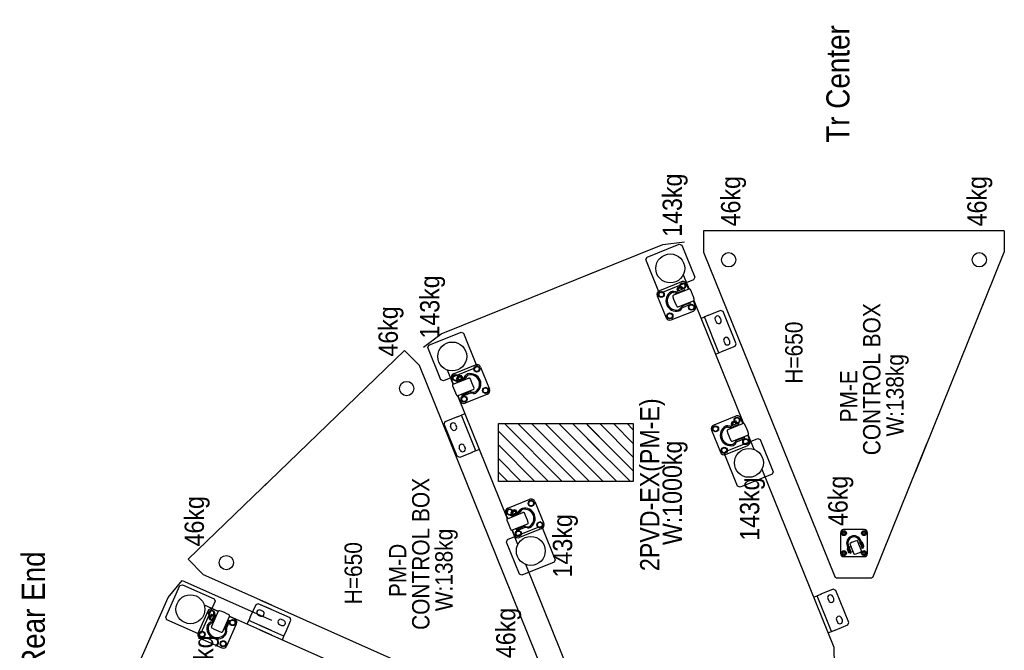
# Model space of a CAD drawing. Header units: millimetres. Extents: x -264 to 19080, y -61321 to -38884.
# Tile 9 of 9: x -264 to 2290, y -40519 to -38884. Entities that reach past the tile are written whole.
import ezdxf

# ---------------------------------------------------------------- set-up
doc = ezdxf.new("R2010")
doc.units = ezdxf.units.MM
doc.header["$LTSCALE"] = 350
doc.header["$MEASUREMENT"] = 0
for name, color, linetype, lineweight in [('CANEL300A AM_0', 7, 'Continuous', 30), ('CANEL300A AM_6', 10, 'Continuous', 13), ('CANEL300A AM_8', 32, 'Continuous', 30)]:
    doc.layers.add(name, color=color, linetype=linetype, lineweight=lineweight)
doc.styles.add('AN_STANDARD', font='exthalf2.shx', dxfattribs={"width": 0.9, "bigfont": 'extfont.shx'})

# ---------------------------------------------------------------- blocks, each defined once
blk = doc.blocks.new('CANEL300A-FootPrint-ALLEGE')
at = {"layer": 'CANEL300A AM_0'}
for p, q in [((37237, 5803.5), (37803.4, 5551.3)), ((37708.4, 5473.2), (37745, 5555.4)), ((37745, 5555.4), (37751.6, 5558)), ((37751.6, 5558), (37833.8, 5521.4)), ((37803.4, 5551.3), (37847.5, 5515.3)), ((37833.8, 5521.4), (37836.3, 5514.8)), ((37847.5, 5515.3), (37744.4, 5283.8)), ((37836.3, 5514.8), (37799.7, 5432.5)), ((37902.3, 5499.5), (37862.7, 5461.3)), ((38110.6, 5283.8), (37902.3, 5499.5)), ((37697.8, 5469.2), (37672.6, 5412.5)), ((37700.6, 5466.8), (37706.7, 5471.2)), ((37701.4, 5459.4), (37700.6, 5466.8)), ((37706.7, 5471.2), (37713.5, 5468.2)), ((37710.9, 5466.6), (37708.4, 5473.2)), ((37793.1, 5430), (37710.9, 5466.6)), ((37767.7, 5449), (37711, 5474.2)), ((37713.5, 5468.2), (37714.3, 5460.7)), ((37708.2, 5456.3), (37701.4, 5459.4)), ((37714.3, 5460.7), (37708.2, 5456.3)), ((37767.2, 5422.1), (37727.9, 5439.6)), ((37732.6, 5444.7), (37736.1, 5439.8)), ((37738.7, 5441.7), (37735.2, 5446.5)), ((37759.8, 5431.4), (37741.3, 5439.6)), ((37743.1, 5438.8), (37745, 5442.9)), ((37745.6, 5443.7), (37745, 5442.9)), ((37745.6, 5443.7), (37745.9, 5444.2)), ((37758.3, 5438.1), (37745.6, 5443.7)), ((37747.9, 5441.6), (37746.1, 5437.5)), ((37747.2, 5444.7), (37758, 5439.8)), ((37749, 5443.9), (37749.4, 5444.9)), ((37749.4, 5444.9), (37750.7, 5445.4)), ((37749.4, 5444.9), (37756.7, 5441.6)), ((37749.9, 5443.5), (37750.7, 5445.4)), ((37750.7, 5445.4), (37756.2, 5443)), ((37755.3, 5441), (37756.2, 5443)), ((37755.3, 5441), (37756.2, 5443)), ((37756.2, 5443), (37761.5, 5446.8)), ((37756.2, 5443), (37756.7, 5441.6)), ((37756.7, 5441.6), (37756.3, 5440.6)), ((37761.5, 5446.8), (37768.3, 5443.8)), ((37783.8, 5458.3), (37767.6, 5421.9)), ((37768.3, 5443.8), (37769.1, 5436.3)), ((37783, 5456.4), (37780.7, 5457.4)), ((37862.7, 5461.3), (37783.6, 5283.8)), ((37676.2, 5412), (37682.3, 5416.4)), ((37682.3, 5416.4), (37689.1, 5413.4)), ((37740, 5436.7), (37758.5, 5428.5)), ((37741.8, 5433.5), (37742.2, 5434.6)), ((37742.2, 5434.6), (37742.6, 5434.7)), ((37742.2, 5434.6), (37753.8, 5429.4)), ((37742.6, 5434.7), (37753.7, 5429.8)), ((37744.8, 5434.6), (37744.5, 5433.9)), ((37751.8, 5430.6), (37752.1, 5431.3)), ((37753.8, 5429.4), (37753.3, 5428.3)), ((37753.4, 5434.2), (37755.2, 5438.3)), ((37753.4, 5434.2), (37755.2, 5438.3)), ((37753.7, 5429.8), (37753.8, 5429.4)), ((37758.2, 5437), (37756.4, 5432.9)), ((37763.1, 5431.9), (37757.1, 5434.6)), ((37758.2, 5437), (37758.3, 5438.1)), ((37758.5, 5438.5), (37758.3, 5438.1)), ((37758.5, 5438.5), (37758.3, 5438.1)), ((37758.5, 5428.5), (37759.8, 5431.4)), ((37769.1, 5436.3), (37763.1, 5431.9)), ((37766.7, 5422.3), (37772.7, 5435.8)), ((37799.7, 5432.5), (37793.1, 5430)), ((37677, 5404.6), (37676.2, 5412)), ((37683.8, 5401.5), (37677, 5404.6)), ((37677.7, 5399.3), (37734.3, 5374.1)), ((37689.9, 5405.9), (37683.8, 5401.5)), ((37689.1, 5413.4), (37689.9, 5405.9)), ((37754.4, 5392.3), (37706.1, 5283.8)), ((37720, 5403.7), (37714.1, 5403.1)), ((37714.4, 5399.9), (37720.4, 5400.5)), ((37714.6, 5410), (37754, 5392.4)), ((37723.6, 5400), (37742.2, 5391.7)), ((37743.5, 5394.7), (37724.9, 5402.9)), ((37728.5, 5403.8), (37728.1, 5402.7)), ((37728.1, 5402.7), (37739.6, 5397.5)), ((37728.1, 5402.7), (37728.2, 5402.3)), ((37728.2, 5402.3), (37739.2, 5397.4)), ((37729.8, 5400.8), (37730.1, 5401.4)), ((37731, 5387.6), (37737.1, 5392)), ((37737.4, 5398.2), (37737.1, 5397.5)), ((37737.1, 5392), (37743.9, 5389)), ((37739.2, 5397.4), (37739.6, 5397.5)), ((37739.6, 5397.5), (37740.1, 5398.6)), ((37742.2, 5391.7), (37743.5, 5394.7)), ((37743.9, 5389), (37744.7, 5381.5)), ((37747.5, 5379.2), (37753.5, 5392.6)), ((37731.8, 5380.2), (37731, 5387.6)), ((37738.7, 5377.1), (37731.8, 5380.2)), ((37744.7, 5381.5), (37738.7, 5377.1)), ((37717.1, 5283.8), (37743.3, 5342.7)), ((37717.1, 5283.8), (37743.3, 5342.7)), ((37734.2, 5346.8), (37743.3, 5342.7)), ((37754.3, 5337.8), (37743.3, 5342.7)), ((37784.4, 5324.4), (37752.5, 5338.7)), ((37797, 5313.8), (37494.2, 4633.7)), ((37719.5, 5313.8), (37614.7, 5078.4)), ((37702.6, 5251.4), (37730.4, 5313.8)), ((37702.6, 5251.4), (37730.4, 5313.8)), ((37750.4, 5235.6), (37785.2, 5313.8)), ((37757.4, 5317.8), (37755, 5312.4)), ((37755.6, 5313.8), (37755, 5312.4)), ((37767.8, 5306.7), (37770.2, 5312.1)), ((37767.8, 5306.7), (37770.2, 5312.1)), ((37771.8, 5283.8), (37787, 5317.8)), ((37787, 5317.8), (37784.4, 5324.4)), ((38444.1, 4938.4), (38081.7, 5313.8)), ((37733, 5263), (37730.6, 5257.5)), ((37693.5, 5255.4), (37702.6, 5251.4)), ((37702.6, 5251.4), (37713.6, 5246.5)), ((37711.8, 5247.3), (37743.8, 5233.1)), ((37743.4, 5251.9), (37745.8, 5257.3)), ((37743.8, 5233.1), (37750.4, 5235.6)), ((38444.1, 4938.4), (38404.5, 4900.2)), ((37564.5, 4560.9), (38404.5, 4900.2)), ((38367.7, 4844.4), (38451.2, 4878.1)), ((38451.2, 4878.1), (38457.7, 4875.3)), ((38452.1, 4889.2), (38486.6, 4843.9)), ((38457.7, 4875.3), (38491.4, 4791.9)), ((38169.2, 4801.9), (38252.6, 4835.6)), ((38252.6, 4835.6), (38259.1, 4832.9)), ((38259.1, 4832.9), (38272.2, 4800.4)), ((38356, 4812.7), (38392.9, 4827.6)), ((38365, 4837.9), (38367.7, 4844.4)), ((38398.7, 4754.4), (38365, 4837.9)), ((38391.9, 4824.5), (38391, 4826.8)), ((38486.6, 4843.9), (38652.3, 4433.8)), ((38166.4, 4795.4), (38169.2, 4801.9)), ((38240.8, 4816.8), (38246.4, 4819.1)), ((38251.6, 4806.1), (38246, 4803.8)), ((38271.5, 4802.3), (38276, 4791.1)), ((38356.2, 4812.3), (38372.3, 4772.3)), ((38356.4, 4811.8), (38370, 4817.3)), ((38362.2, 4803.3), (38365.2, 4804.5)), ((38369.8, 4784.5), (38362.2, 4803.3)), ((38365.2, 4804.5), (38372.8, 4785.7)), ((38370.4, 4813.7), (38365.8, 4807.7)), ((38365.8, 4807.7), (38368.2, 4801.7)), ((38370.7, 4802.7), (38366.6, 4801)), ((38377.9, 4812.6), (38370.4, 4813.7)), ((38370.7, 4802.7), (38371.8, 4802.8)), ((38372.2, 4803), (38371.8, 4802.8)), ((38372.2, 4803), (38371.8, 4802.8)), ((38371.8, 4802.8), (38377, 4789.9)), ((38378, 4791.4), (38373.5, 4802.5)), ((38375.3, 4801.1), (38374.3, 4800.7)), ((38378.3, 4793.6), (38375.3, 4801.1)), ((38376.6, 4800.5), (38375.3, 4801.1)), ((38376.6, 4800.5), (38380.7, 4805.7)), ((38380.7, 4805.7), (38377.9, 4812.6)), ((38383.1, 4811.8), (38406.3, 4754.3)), ((38007.3, 4671.8), (38325.9, 4800.5)), ((38179.5, 4762.9), (38166.4, 4795.4)), ((38183.3, 4753.7), (38276, 4791.1)), ((38183.3, 4753.7), (38276, 4791.1)), ((38185.2, 4794.4), (38190.7, 4796.6)), ((38196, 4783.6), (38190.4, 4781.4)), ((38279.7, 4781.9), (38276, 4791.1)), ((38330.3, 4723.5), (38307, 4781)), ((38314.8, 4791.2), (38310.2, 4785.3)), ((38310.2, 4785.3), (38313, 4778.3)), ((38312.6, 4794.1), (38326.2, 4799.6)), ((38313, 4778.3), (38320.4, 4777.3)), ((38322.2, 4790.1), (38314.8, 4791.2)), ((38320.4, 4777.3), (38325, 4783.2)), ((38325, 4783.2), (38322.2, 4790.1)), ((38324.9, 4788.3), (38327.9, 4789.5)), ((38332.5, 4769.5), (38324.9, 4788.3)), ((38342.2, 4760.1), (38326, 4800.1)), ((38327.9, 4789.5), (38335.5, 4770.7)), ((38330.4, 4785.1), (38330.6, 4785.5)), ((38335, 4773.9), (38330.4, 4785.1)), ((38331.2, 4783.3), (38330.5, 4783)), ((38330.6, 4785.5), (38331.7, 4786)), ((38335.4, 4773.8), (38330.6, 4785.5)), ((38333.5, 4775.6), (38334.2, 4775.8)), ((38363, 4798.6), (38361.9, 4798.2)), ((38367.7, 4786.9), (38363, 4798.6)), ((38363.4, 4798.4), (38363, 4798.6)), ((38367.9, 4787.2), (38363.4, 4798.4)), ((38364.1, 4796.6), (38364.8, 4796.8)), ((38366.6, 4786.4), (38367.7, 4786.9)), ((38367.8, 4789.4), (38367.1, 4789.1)), ((38367.7, 4786.9), (38367.9, 4787.2)), ((38367.8, 4798), (38372, 4799.7)), ((38367.8, 4798), (38372, 4799.7)), ((38375, 4792.3), (38370.8, 4790.6)), ((38372, 4787.6), (38376.2, 4789.3)), ((38377.5, 4776.9), (38372.8, 4780.5)), ((38374.7, 4799.7), (38376.6, 4800.5)), ((38374.7, 4799.7), (38376.6, 4800.5)), ((38374.8, 4783.1), (38379.5, 4779.4)), ((38377, 4789.9), (38376.2, 4789.3)), ((38378.8, 4794.9), (38376.6, 4800.5)), ((38376.9, 4794.2), (38378.8, 4794.9)), ((38377, 4789.9), (38377.5, 4790.1)), ((38377.3, 4793.2), (38378.3, 4793.6)), ((38378.3, 4793.6), (38378.8, 4794.9)), ((38488.6, 4785.4), (38405.2, 4751.7)), ((38491.4, 4791.9), (38488.6, 4785.4)), ((38183.3, 4753.7), (38178.8, 4764.8)), ((38187, 4744.4), (38183.3, 4753.7)), ((38332.1, 4760.3), (38332.9, 4766.2)), ((38335.4, 4773.8), (38335, 4773.9)), ((38336.1, 4765.7), (38335.3, 4759.8)), ((38336.5, 4774.2), (38335.4, 4773.8)), ((38392.9, 4758), (38388.3, 4752.1)), ((38388.3, 4752.1), (38391.1, 4745.2)), ((38400.3, 4757), (38392.9, 4758)), ((38398.5, 4744.1), (38403.1, 4750)), ((38405.2, 4751.7), (38398.7, 4754.4)), ((38403.1, 4750), (38400.3, 4757)), ((38337.3, 4735.6), (38332.6, 4729.6)), ((38332.6, 4729.6), (38335.5, 4722.7)), ((38344.7, 4734.5), (38337.3, 4735.6)), ((38342.9, 4721.6), (38347.5, 4727.6)), ((38400.8, 4741.2), (38343.3, 4718)), ((38347.5, 4727.6), (38344.7, 4734.5)), ((38391.1, 4745.2), (38398.5, 4744.1)), ((38335.5, 4722.7), (38342.9, 4721.6)), ((37863.3, 4640.6), (37946.8, 4674.3)), ((37946.8, 4674.3), (37953.3, 4671.5)), ((38007.7, 4670.9), (38021.4, 4676.4)), ((38104.2, 4695.3), (38254.2, 4695.3)), ((38104.2, 4433.8), (38104.2, 4695.3)), ((38254.2, 4695.3), (38254.2, 4433.8)), ((37940.3, 4644.7), (37977.3, 4659.7)), ((37953.3, 4671.5), (37987, 4588.1)), ((37966.2, 4650.3), (37961.6, 4644.4)), ((37963.9, 4653.2), (37977.6, 4658.7)), ((37973.6, 4649.3), (37966.2, 4650.3)), ((37976.4, 4642.3), (37973.6, 4649.3)), ((37976.3, 4647.4), (37979.3, 4648.6)), ((37993.6, 4619.3), (37977.4, 4659.2)), ((37979.3, 4648.6), (37986.9, 4629.8)), ((38007.5, 4671.4), (38023.7, 4631.4)), ((38014.4, 4657.7), (38013.2, 4657.3)), ((38013.6, 4662.5), (38016.5, 4663.7)), ((38021.2, 4643.7), (38013.6, 4662.5)), ((38019.1, 4646), (38014.4, 4657.7)), ((38014.7, 4657.6), (38014.4, 4657.7)), ((38019.3, 4646.4), (38014.7, 4657.6)), ((38015.5, 4655.7), (38016.2, 4656)), ((38016.5, 4663.7), (38024.1, 4644.9)), ((38021.8, 4672.8), (38017.2, 4666.9)), ((38017.2, 4666.9), (38019.6, 4660.9)), ((38022.1, 4661.9), (38017.9, 4660.2)), ((38019.2, 4648.6), (38018.5, 4648.3)), ((38019.2, 4657.2), (38023.3, 4658.9)), ((38019.2, 4657.2), (38023.3, 4658.9)), ((38029.2, 4671.8), (38021.8, 4672.8)), ((38022.1, 4661.9), (38023.2, 4662)), ((38026.3, 4651.4), (38022.2, 4649.8)), ((38023.6, 4662.2), (38023.2, 4662)), ((38023.6, 4662.2), (38023.2, 4662)), ((38023.2, 4662), (38028.4, 4649.1)), ((38023.4, 4646.7), (38027.6, 4648.4)), ((38029.4, 4650.6), (38024.9, 4661.6)), ((38026.7, 4660.2), (38025.7, 4659.8)), ((38026, 4658.9), (38028, 4659.7)), ((38026, 4658.9), (38028, 4659.7)), ((38029.7, 4652.8), (38026.7, 4660.2)), ((38028, 4659.7), (38026.7, 4660.2)), ((38028.4, 4649.1), (38027.6, 4648.4)), ((38028, 4659.6), (38032, 4664.8)), ((38030.2, 4654.1), (38028, 4659.7)), ((38028.3, 4653.3), (38030.2, 4654.1)), ((38028.4, 4649.1), (38028.8, 4649.3)), ((38028.7, 4652.4), (38029.7, 4652.8)), ((38032, 4664.8), (38029.2, 4671.8)), ((38029.7, 4652.8), (38030.2, 4654.1)), ((38034.4, 4670.9), (38057.7, 4613.4)), ((37426.7, 4437.2), (37888.5, 4623.8)), ((37860.6, 4634.1), (37863.3, 4640.6)), ((37894.3, 4550.6), (37860.6, 4634.1)), ((37981.6, 4582.7), (37958.4, 4640.2)), ((37961.6, 4644.4), (37964.4, 4637.5)), ((37964.4, 4637.5), (37971.8, 4636.4)), ((37971.8, 4636.4), (37976.4, 4642.3)), ((37983.9, 4628.6), (37976.3, 4647.4)), ((37981.8, 4644.3), (37982, 4644.7)), ((37986.3, 4633.1), (37981.8, 4644.3)), ((37982.6, 4642.4), (37981.9, 4642.1)), ((37982, 4644.7), (37983.1, 4645.1)), ((37986.7, 4632.9), (37982, 4644.7)), ((37983.5, 4619.4), (37984.3, 4625.3)), ((37984.9, 4634.7), (37985.6, 4635)), ((37986.7, 4632.9), (37986.3, 4633.1)), ((37987.5, 4624.9), (37986.6, 4619)), ((37987.9, 4633.4), (37986.7, 4632.9)), ((38018, 4645.6), (38019.1, 4646)), ((38019.1, 4646), (38019.3, 4646.4)), ((38028.9, 4636), (38024.2, 4639.7)), ((38026.1, 4642.2), (38030.8, 4638.5)), ((38052.1, 4600.4), (37994.7, 4577.2)), ((38044.3, 4617.2), (38039.7, 4611.3)), ((38039.7, 4611.3), (38042.5, 4604.3)), ((38042.5, 4604.3), (38049.9, 4603.3)), ((38051.7, 4616.1), (38044.3, 4617.2)), ((38049.9, 4603.3), (38054.5, 4609.2)), ((38054.5, 4609.2), (38051.7, 4616.1)), ((37984.2, 4581.6), (37900.8, 4547.9)), ((37988.6, 4594.7), (37984, 4588.8)), ((37984, 4588.8), (37986.8, 4581.8)), ((37987, 4588.1), (37984.2, 4581.6)), ((37986.8, 4581.8), (37994.3, 4580.8)), ((37996.1, 4593.7), (37988.6, 4594.7)), ((37994.3, 4580.8), (37998.9, 4586.7)), ((37998.9, 4586.7), (37996.1, 4593.7)), ((37900.8, 4547.9), (37894.3, 4550.6)), ((38104.2, 4345.3), (38104.2, 4463.8)), ((38254.2, 4463.8), (38254.2, 4345.3)), ((38640.1, 4463.8), (38718.8, 4269)), ((38254.2, 4345.3), (38104.2, 4345.3)), ((38596.2, 4278.8), (38679.7, 4312.5)), ((38679.7, 4312.5), (38686.2, 4309.7)), ((38686.2, 4309.7), (38719.9, 4226.3)), ((38585.8, 4283.2), (38528.3, 4260)), ((38581.6, 4273.7), (38586.2, 4279.6)), ((38584.4, 4266.7), (38581.6, 4273.7)), ((38591.8, 4265.7), (38584.4, 4266.7)), ((38586.2, 4279.6), (38593.6, 4278.6)), ((38596.4, 4271.6), (38591.8, 4265.7)), ((38593.5, 4272.3), (38596.2, 4278.8)), ((38627.2, 4188.8), (38593.5, 4272.3)), ((38593.6, 4278.6), (38596.4, 4271.6)), ((38622.1, 4220.2), (38598.8, 4277.7)), ((38718.8, 4269), (38725.5, 4212.4)), ((38522.8, 4247), (38546, 4189.5)), ((38525.9, 4251.2), (38530.6, 4257.1)), ((38528.8, 4244.3), (38525.9, 4251.2)), ((38536.2, 4243.2), (38528.8, 4244.3)), ((38530.6, 4257.1), (38538, 4256.1)), ((38540.8, 4249.1), (38536.2, 4243.2)), ((38538, 4256.1), (38540.8, 4249.1)), ((38603.1, 4201.2), (38586.9, 4241.1)), ((38593.8, 4241.4), (38593, 4235.5)), ((38596.2, 4235.1), (38597, 4241)), ((38549.6, 4221.8), (38554.3, 4218.2)), ((38556.3, 4220.7), (38551.6, 4224.4)), ((38556.3, 4215.5), (38563.9, 4196.7)), ((38556.8, 4228.9), (38572.9, 4189)), ((38566.9, 4197.9), (38559.3, 4216.7)), ((38561.4, 4214.4), (38561.2, 4214)), ((38561.2, 4214), (38565.7, 4202.8)), ((38562.5, 4214.8), (38561.4, 4214.4)), ((38561.4, 4214.4), (38566.1, 4202.6)), ((38592.6, 4227), (38593.7, 4227.5)), ((38593.6, 4230.6), (38601.2, 4211.8)), ((38593.7, 4227.5), (38598.5, 4215.7)), ((38593.7, 4227.5), (38594.1, 4227.3)), ((38594.1, 4227.3), (38598.6, 4216.1)), ((38595.6, 4225.7), (38594.9, 4225.4)), ((38604.2, 4213), (38596.6, 4231.8)), ((38597.3, 4229.9), (38601.5, 4231.6)), ((38598.5, 4215.7), (38597.4, 4215.3)), ((38597.9, 4218), (38598.6, 4218.3)), ((38602.7, 4228.6), (38598.5, 4226.9)), ((38598.6, 4216.1), (38598.5, 4215.7)), ((38602.5, 4231.7), (38601.5, 4231.6)), ((38601.5, 4219.5), (38605.7, 4221.2)), ((38601.5, 4219.5), (38605.7, 4221.2)), ((38602.5, 4231.7), (38603, 4231.9)), ((38607.7, 4218.8), (38602.5, 4231.7)), ((38606.9, 4218.1), (38602.8, 4216.5)), ((38640.1, 4215.6), (38603.2, 4200.7)), ((38604.3, 4231.3), (38608.8, 4220.3)), ((38606.9, 4211.1), (38604.4, 4217.1)), ((38605, 4229.5), (38606.1, 4229.9)), ((38605.4, 4228.6), (38607.4, 4229.4)), ((38606.1, 4229.9), (38609.1, 4222.5)), ((38606.1, 4229.9), (38607.4, 4229.4)), ((38606.9, 4218.1), (38607.7, 4218.8)), ((38607.4, 4229.4), (38609.6, 4223.8)), ((38607.7, 4223), (38609.6, 4223.8)), ((38607.7, 4223), (38609.6, 4223.8)), ((38608.2, 4219), (38607.7, 4218.8)), ((38608.2, 4219), (38607.7, 4218.8)), ((38609.1, 4222.5), (38608, 4222.1)), ((38609.6, 4223.8), (38609.1, 4222.5)), ((38609.6, 4223.8), (38616.1, 4222.9)), ((38618.9, 4216), (38614.3, 4210.1)), ((38616.1, 4222.9), (38618.9, 4216)), ((38717.1, 4219.8), (38633.7, 4186.1)), ((38638.2, 4214.9), (38637.3, 4217.2)), ((38719.9, 4226.3), (38717.1, 4219.8)), ((38573.1, 4188.6), (38254.6, 4059.9)), ((38548.4, 4195.6), (38553, 4201.5)), ((38551.2, 4188.6), (38548.4, 4195.6)), ((38558.7, 4187.6), (38551.2, 4188.6)), ((38553, 4201.5), (38560.5, 4200.5)), ((38563.3, 4193.5), (38558.7, 4187.6)), ((38559, 4184), (38572.7, 4189.5)), ((38560.5, 4200.5), (38563.3, 4193.5)), ((38561.3, 4211.8), (38562, 4212.1)), ((38563.9, 4196.7), (38566.9, 4197.9)), ((38565, 4204.7), (38564.3, 4204.4)), ((38565.7, 4202.8), (38566.1, 4202.6)), ((38566.1, 4202.6), (38567.2, 4203.1)), ((38601.2, 4211.8), (38604.2, 4213)), ((38602.9, 4201.7), (38616.5, 4207.2)), ((38614.3, 4210.1), (38606.9, 4211.1)), ((38633.7, 4186.1), (38627.2, 4188.8)), ((38699, 4163), (37859, 3823.7)), ((38527, 4169.9), (38530.7, 4160.7)), ((38754, 4163), (38699, 4163)), ((38754, 3583.8), (38754, 4163)), ((38237.2, 4142.4), (38179.7, 4119.1)), ((38233, 4132.8), (38237.6, 4138.8)), ((38237.6, 4138.8), (38245, 4137.7)), ((38245, 4137.7), (38247.8, 4130.7)), ((38438, 4123.2), (38530.7, 4160.7)), ((38438, 4123.2), (38530.7, 4160.7)), ((38535.2, 4149.5), (38530.7, 4160.7)), ((38547.6, 4118.9), (38534.5, 4151.4)), ((38177.3, 4110.4), (38181.9, 4116.3)), ((38181.9, 4116.3), (38189.4, 4115.2)), ((38189.4, 4115.2), (38192.2, 4108.3)), ((38235.8, 4125.9), (38233, 4132.8)), ((38243.2, 4124.8), (38235.8, 4125.9)), ((38247.8, 4130.7), (38243.2, 4124.8)), ((38273.4, 4079.4), (38250.2, 4136.8)), ((38434.3, 4132.5), (38438, 4123.2)), ((38438, 4123.2), (38442.5, 4112.1)), ((38441.7, 4113.9), (38454.9, 4081.5)), ((38461.4, 4078.7), (38544.8, 4112.4)), ((38523.6, 4133), (38518, 4130.7)), ((38523.3, 4117.7), (38528.8, 4120)), ((38544.8, 4112.4), (38547.6, 4118.9)), ((38091.8, 4075), (38175.3, 4108.7)), ((38174.2, 4106.1), (38197.4, 4048.6)), ((38175.3, 4108.7), (38181.8, 4106)), ((38180.1, 4103.4), (38177.3, 4110.4)), ((38187.6, 4102.4), (38180.1, 4103.4)), ((38181.8, 4106), (38215.5, 4022.5)), ((38192.2, 4108.3), (38187.6, 4102.4)), ((38208.2, 4088.1), (38224.3, 4048.1)), ((38254.4, 4060.3), (38238.3, 4100.3)), ((38244, 4086.2), (38245.1, 4086.6)), ((38245.2, 4100.6), (38244.4, 4094.7)), ((38245, 4089.7), (38252.6, 4070.9)), ((38245.1, 4086.6), (38249.9, 4074.9)), ((38245.1, 4086.6), (38245.5, 4086.4)), ((38245.5, 4086.4), (38250, 4075.3)), ((38247.5, 4094.2), (38248.4, 4100.1)), ((38255.5, 4072.1), (38247.9, 4090.9)), ((38248.7, 4089), (38252.9, 4090.7)), ((38254.1, 4087.7), (38249.9, 4086)), ((38253.9, 4090.8), (38252.9, 4090.7)), ((38253.9, 4090.8), (38254.4, 4091)), ((38259.1, 4077.9), (38253.9, 4090.8)), ((38255.7, 4090.5), (38260.1, 4079.4)), ((38256.4, 4088.7), (38257.4, 4089.1)), ((38256.8, 4087.7), (38258.7, 4088.5)), ((38257.4, 4089.1), (38260.4, 4081.6)), ((38257.4, 4089.1), (38258.7, 4088.5)), ((38258.7, 4088.5), (38261, 4083)), ((38467.9, 4110.5), (38462.4, 4108.2)), ((38467.6, 4095.3), (38473.2, 4097.5)), ((38089.1, 4068.5), (38091.8, 4075)), ((38122.8, 3985.1), (38089.1, 4068.5)), ((38199.8, 4054.7), (38204.4, 4060.6)), ((38201, 4081), (38205.7, 4077.3)), ((38207.7, 4079.8), (38203, 4083.5)), ((38204.4, 4060.6), (38211.9, 4059.6)), ((38207.7, 4074.7), (38215.3, 4055.9)), ((38218.3, 4057.1), (38210.7, 4075.9)), ((38212.8, 4073.5), (38212.6, 4073.1)), ((38212.6, 4073.1), (38217.1, 4062)), ((38212.7, 4071), (38213.3, 4071.3)), ((38213.9, 4074), (38212.8, 4073.5)), ((38212.8, 4073.5), (38217.5, 4061.8)), ((38216.3, 4063.8), (38215.6, 4063.6)), ((38217.1, 4062), (38217.5, 4061.8)), ((38217.5, 4061.8), (38218.6, 4062.2)), ((38247, 4084.8), (38246.3, 4084.6)), ((38249.9, 4074.9), (38248.7, 4074.4)), ((38249.3, 4077.1), (38250, 4077.4)), ((38250, 4075.3), (38249.9, 4074.9)), ((38252.6, 4070.9), (38255.5, 4072.1)), ((38252.9, 4078.6), (38257.1, 4080.3)), ((38252.9, 4078.6), (38257.1, 4080.3)), ((38258.3, 4077.3), (38254.1, 4075.6)), ((38254.2, 4060.8), (38267.9, 4066.3)), ((38258.2, 4070.2), (38255.8, 4076.3)), ((38265.7, 4069.2), (38258.2, 4070.2)), ((38258.3, 4077.3), (38259.1, 4077.9)), ((38259, 4082.2), (38261, 4083)), ((38259, 4082.2), (38261, 4083)), ((38259.6, 4078.1), (38259.1, 4077.9)), ((38259.6, 4078.1), (38259.1, 4077.9)), ((38260.4, 4081.6), (38259.4, 4081.2)), ((38261, 4083), (38260.4, 4081.6)), ((38261, 4083), (38267.5, 4082.1)), ((38270.3, 4075.1), (38265.7, 4069.2)), ((38267.5, 4082.1), (38270.3, 4075.1)), ((38454.9, 4081.5), (38461.4, 4078.7)), ((38224.5, 4047.7), (38187.6, 4032.8)), ((38202.6, 4047.8), (38199.8, 4054.7)), ((38210, 4046.7), (38202.6, 4047.8)), ((38214.7, 4052.6), (38210, 4046.7)), ((38210.4, 4043.1), (38224.1, 4048.6)), ((38211.9, 4059.6), (38214.7, 4052.6)), ((38215.3, 4055.9), (38218.3, 4057.1)), ((38135.7, 4011.9), (37674, 3825.3)), ((38212.7, 4016), (38129.3, 3982.3)), ((38215.5, 4022.5), (38212.7, 4016)), ((38129.3, 3982.3), (38122.8, 3985.1)), ((37714.8, 3831), (37807.5, 3868.5)), ((37714.8, 3831), (37807.5, 3868.5)), ((37803.8, 3877.7), (37807.5, 3868.5)), ((37812, 3857.3), (37807.5, 3868.5)), ((37824.4, 3826.7), (37811.3, 3859.2)), ((37711, 3840.3), (37714.8, 3831)), ((37714.8, 3831), (37719.3, 3819.9)), ((37800.4, 3840.8), (37794.8, 3838.5)), ((37674, 3825.3), (37626.6, 3824.1)), ((37718.5, 3821.7), (37731.7, 3789.3)), ((37738.2, 3786.5), (37821.6, 3820.2)), ((37744.7, 3818.3), (37739.2, 3816)), ((37744.4, 3803.1), (37750, 3805.3)), ((37800, 3825.5), (37805.6, 3827.8)), ((37821.6, 3820.2), (37824.4, 3826.7)), ((37854, 3816.2), (37854, 3729.8)), ((37971, 3808), (37917, 3808)), ((37731.7, 3789.3), (37738.2, 3786.5)), ((37909, 3800), (37909, 3746)), ((37916.2, 3802), (37914.5, 3799)), ((37914.5, 3799), (37916.2, 3796)), ((37942, 3783.6), (37915.9, 3773)), ((37919.7, 3802), (37916.2, 3802)), ((37916.2, 3796), (37919.7, 3796)), ((37936.9, 3790.7), (37918.3, 3783.2)), ((37918.3, 3783.2), (37919.4, 3780.4)), ((37919.4, 3780.4), (37939.1, 3788.3)), ((37919.4, 3785.8), (37920.2, 3783.9)), ((37921.4, 3799), (37919.7, 3802)), ((37919.7, 3796), (37921.4, 3799)), ((37929.2, 3790.8), (37920, 3787.1)), ((37920.6, 3780.3), (37933.5, 3785.5)), ((37922, 3775.5), (37920.6, 3780.3)), ((37923.2, 3781.9), (37923.3, 3781.4)), ((37931.3, 3788.4), (37930.6, 3790.3)), ((37930.8, 3784.4), (37930.6, 3784.9)), ((37933.5, 3785.5), (37935.9, 3781.1)), ((37968.2, 3802), (37966.5, 3799)), ((37966.5, 3799), (37968.2, 3796)), ((37971.7, 3802), (37968.2, 3802)), ((37968.2, 3796), (37971.7, 3796)), ((37973.4, 3799), (37971.7, 3802)), ((37971.7, 3796), (37973.4, 3799)), ((37979, 3746), (37979, 3800)), ((37923.7, 3753.5), (37949.8, 3764.1)), ((37929.8, 3756), (37932.2, 3751.6)), ((37951.1, 3758.7), (37931.4, 3750.7)), ((37932.2, 3751.6), (37945.2, 3756.8)), ((37932.6, 3747.9), (37951.1, 3755.4)), ((37942.6, 3755.2), (37942.4, 3755.7)), ((37945.2, 3756.8), (37943.7, 3761.6)), ((37916.2, 3750), (37914.5, 3747)), ((37914.5, 3747), (37916.2, 3744)), ((37919.7, 3750), (37916.2, 3750)), ((37916.2, 3744), (37919.7, 3744)), ((37917, 3738), (37971, 3738)), ((37921.4, 3747), (37919.7, 3750)), ((37919.7, 3744), (37921.4, 3747)), ((37931.4, 3750.7), (37932.6, 3747.9)), ((37934.4, 3748.7), (37934.8, 3747.8)), ((37935, 3752.7), (37935.1, 3752.2)), ((37936.1, 3747.2), (37945.4, 3750.9)), ((37945.9, 3752.2), (37945.5, 3753.2)), ((37968.2, 3750), (37966.5, 3747)), ((37966.5, 3747), (37968.2, 3744)), ((37971.7, 3750), (37968.2, 3750)), ((37968.2, 3744), (37971.7, 3744)), ((37973.4, 3747), (37971.7, 3750)), ((37971.7, 3744), (37973.4, 3747)), ((37859, 3722.4), (38202.2, 3583.8)), ((38127.9, 3613.8), (38699, 3383)), ((38754, 3383), (38754, 3613.8)), ((38754, 3383), (38699, 3383))]:
    blk.add_line(p, q, dxfattribs=at)
for centre, radius in [((37772.4, 5494), 37.5), ((37707.5, 5463.8), 7.75), ((37707.5, 5463.8), 6.5), ((37762.3, 5439.4), 7.75), ((37683.1, 5409), 7.75), ((37683.1, 5409), 6.5), ((37893.5, 5400.7), 18.5), ((37737.9, 5384.6), 7.75), ((37737.9, 5384.6), 6.5), ((38345, 4933.1), 18.5), ((38428.2, 4814.9), 37.5), ((38373.2, 4806.7), 7.75), ((38317.6, 4784.2), 7.75), ((38317.6, 4784.2), 6.5), ((38395.7, 4751.1), 7.75), ((38395.7, 4751.1), 6.5), ((38340.1, 4728.6), 7.75), ((38340.1, 4728.6), 6.5), ((38024.6, 4665.9), 7.75), ((37923.8, 4611.1), 37.5), ((37969, 4643.4), 7.75), ((37969, 4643.4), 6.5), ((38047.1, 4610.2), 7.75), ((38047.1, 4610.2), 6.5), ((37991.5, 4587.7), 7.75), ((37991.5, 4587.7), 6.5), ((38589, 4272.6), 7.75), ((38589, 4272.6), 6.5), ((38656.7, 4249.3), 37.5), ((38533.4, 4250.2), 7.75), ((38533.4, 4250.2), 6.5), ((38611.5, 4217), 7.75), ((38555.9, 4194.5), 7.75), ((38555.9, 4194.5), 6.5), ((38240.4, 4131.8), 7.75), ((38240.4, 4131.8), 6.5), ((38184.8, 4109.3), 7.75), ((38184.8, 4109.3), 6.5), ((38679, 4098), 18.5), ((38152.3, 4045.5), 37.5), ((38207.2, 4053.7), 7.75), ((38262.9, 4076.2), 7.75), ((38207.2, 4053.7), 6.5), ((37918, 3799), 6.5), ((37970, 3799), 6.5), ((37918, 3799), 3.46), ((37970, 3799), 3.46), ((37918, 3747), 6.5), ((37918, 3747), 3.46), ((37970, 3747), 6.5), ((37970, 3747), 3.46), ((38679, 3448), 18.5)]:
    blk.add_circle(centre, radius, dxfattribs=at)
for centre, radius, start, end in [((37707, 5465.1), 10, 66, 156), ((37722.7, 5424.2), 27, 74.0996, 237.9004), ((37722.7, 5424.2), 23.8, 74.0996, 237.9004), ((37726.6, 5436.9), 3, 66, 152.1434), ((37727.4, 5440.9), 6.4, 36, 74.0996), ((37727.4, 5440.9), 9.6, 36, 74.0996), ((37743.9, 5445.5), 9.6, 216, 246), ((37743.9, 5445.5), 6.4, 216, 246), ((37746.1, 5441.5), 1.82, 2.785, 129.215), ((37746.8, 5443.8), 1, 66, 156), ((37748.5, 5433.1), 8.5, 37.9275, 94.0725), ((37762.3, 5439.4), 6.5, 220.971, 153.4349), ((37757.6, 5438.9), 1, 336, 66), ((37757.6, 5438.9), 1, 336, 66), ((37763.6, 5439.9), 10, 336, 66), ((37900.8, 5344.9), 200, 152.1434, 159.8566), ((37900.8, 5344.9), 200, 152.1434, 159.8566), ((37756.4, 5436.9), 1.82, 2.785, 129.215), ((37581.1, 5487.2), 200, 332.1434, 339.8566), ((37766, 5419.4), 3, 339.8566, 66), ((37681.7, 5408.5), 10, 156, 246), ((37713.4, 5409.4), 9.6, 237.9004, 276), ((37713.4, 5409.4), 6.4, 237.9004, 276), ((37715.9, 5412.7), 3, 159.8566, 246), ((37721, 5394.1), 9.6, 66, 96), ((37721, 5394.1), 6.4, 66, 96), ((37755.2, 5395.2), 3, 246, 332.1434), ((37738.4, 5383.2), 10, 246, 336), ((37761.4, 5309.5), 7, 156, 336), ((37761.4, 5309.5), 7, 156, 336), ((37763.8, 5315), 7, 336, 156), ((37763.8, 5315), 7, 336, 349.7992), ((37739.4, 5260.2), 7, 336, 156), ((37737, 5254.7), 7, 156, 336), ((38243.4, 4810.3), 7, 112, 292), ((38249, 4812.6), 7, 292, 112), ((38328.8, 4801.2), 3, 115.8566, 202), ((38414.7, 4623.9), 200, 108.1434, 115.8566), ((38353.4, 4811.1), 3, 22, 108.1434), ((38373.2, 4806.7), 6.5, 294.5651, 227.029), ((38373.8, 4808), 10, 22, 112), ((38370.6, 4800.9), 1.82, 318.785, 85.215), ((38372.6, 4802.1), 1, 22, 112), ((38372.6, 4802.1), 1, 22, 112), ((38187.8, 4787.9), 7, 112, 292), ((38193.4, 4790.1), 7, 292, 112), ((38316.3, 4784.8), 10, 112, 202), ((38378.7, 4788.1), 9.6, 202, 232), ((38378.7, 4788.1), 9.6, 202, 232), ((38366.5, 4793.2), 8.5, 353.9275, 50.0725), ((38378.7, 4788.1), 6.4, 202, 232), ((38378.7, 4788.1), 6.4, 202, 232), ((38374.8, 4790.5), 1.82, 318.785, 85.215), ((38377.1, 4791.1), 1, 292, 22), ((38373.5, 4771.8), 6.4, 13.9004, 52), ((38373.5, 4771.8), 9.6, 13.9004, 52), ((38341.6, 4758.9), 9.6, 172, 210.0996), ((38326.6, 4767.1), 6.4, 352, 22), ((38356.7, 4767.6), 27, 210.0996, 13.9004), ((38356.7, 4767.6), 27, 210.0996, 13.9004), ((38341.6, 4758.9), 6.4, 172, 210.0996), ((38326.6, 4767.1), 9.6, 352, 22), ((38356.7, 4767.6), 23.8, 210.0996, 13.9004), ((38356.7, 4767.6), 23.8, 210.0996, 13.9004), ((38345, 4761.2), 3, 202, 288.1434), ((38345, 4761.2), 3, 202, 288.1434), ((38283.6, 4948.4), 200, 288.1434, 295.8566), ((38283.6, 4948.4), 200, 288.1434, 295.8566), ((38369.5, 4771.2), 3, 295.8566, 22), ((38397, 4750.5), 10, 292, 22), ((38339.5, 4727.3), 10, 202, 292), ((38339.5, 4727.3), 10, 202, 292), ((38004.8, 4670.3), 3, 22, 108.1434), ((38025.2, 4667.2), 10, 22, 112), ((37967.7, 4643.9), 10, 112, 202), ((37980.2, 4660.4), 3, 115.8566, 202), ((38066.1, 4483.1), 200, 108.1434, 115.8566), ((38024.6, 4665.9), 6.5, 294.5651, 227.029), ((38022, 4660.1), 1.82, 318.785, 85.215), ((38017.9, 4652.3), 8.5, 353.9275, 50.0725), ((38024, 4661.2), 1, 22, 112), ((38024, 4661.2), 1, 22, 112), ((38026.2, 4649.6), 1.82, 318.785, 85.215), ((38028.5, 4650.2), 1, 292, 22), ((37978, 4626.2), 6.4, 352, 22), ((38008, 4626.8), 27, 210.0996, 13.9004), ((38008, 4626.8), 27, 210.0996, 13.9004), ((37978, 4626.2), 9.6, 352, 22), ((38008, 4626.8), 23.8, 210.0996, 13.9004), ((38008, 4626.8), 23.8, 210.0996, 13.9004), ((37935, 4807.6), 200, 288.1434, 295.8566), ((37935, 4807.6), 200, 288.1434, 295.8566), ((38030.1, 4647.3), 9.6, 202, 232), ((38030.1, 4647.3), 9.6, 202, 232), ((38020.9, 4630.3), 3, 295.8566, 22), ((38030.1, 4647.3), 6.4, 202, 232), ((38030.1, 4647.3), 6.4, 202, 232), ((38024.9, 4631), 6.4, 13.9004, 52), ((38024.9, 4631), 9.6, 13.9004, 52), ((37993, 4618.1), 9.6, 172, 210.0996), ((37993, 4618.1), 6.4, 172, 210.0996), ((37996.3, 4620.4), 3, 202, 288.1434), ((37996.3, 4620.4), 3, 202, 288.1434), ((38048.4, 4609.7), 10, 292, 22), ((37990.9, 4586.4), 10, 202, 292), ((37990.9, 4586.4), 10, 202, 292), ((38589.6, 4273.9), 10, 22, 112), ((38532.1, 4250.7), 10, 112, 202), ((38572.4, 4233.6), 27, 30.0996, 193.9004), ((38572.4, 4233.6), 23.8, 30.0996, 193.9004), ((38645.5, 4052.8), 200, 108.1434, 115.8566), ((38645.5, 4052.8), 200, 108.1434, 115.8566), ((38584.1, 4240), 3, 22, 108.1434), ((38587.5, 4242.3), 6.4, 352, 30.0996), ((38587.5, 4242.3), 9.6, 352, 30.0996), ((38555.5, 4229.4), 9.6, 193.9004, 232), ((38555.5, 4229.4), 6.4, 193.9004, 232), ((38550.4, 4213.1), 6.4, 22, 52), ((38550.4, 4213.1), 9.6, 22, 52), ((38559.6, 4230.1), 3, 115.8566, 202), ((38602.5, 4234.2), 9.6, 172, 202), ((38602.5, 4234.2), 6.4, 172, 202), ((38601.3, 4229.8), 1.82, 318.785, 85.215), ((38597.3, 4222.1), 8.5, 353.9275, 50.0725), ((38603.4, 4230.9), 1, 22, 112), ((38611.5, 4217), 6.5, 176.971, 109.4349), ((38605.6, 4219.3), 1.82, 318.785, 85.215), ((38607.8, 4219.9), 1, 292, 22), ((38607.8, 4219.9), 1, 292, 22), ((38612.8, 4216.5), 10, 292, 22), ((38555.3, 4193.2), 10, 202, 292), ((38575.7, 4190.1), 3, 202, 288.1434), ((38514.4, 4377.3), 200, 288.1434, 295.8566), ((38600.3, 4200), 3, 295.8566, 22), ((38240.9, 4133.1), 10, 22, 112), ((38183.5, 4109.9), 10, 112, 202), ((38223.8, 4092.7), 27, 30.0996, 193.9004), ((38223.8, 4092.7), 23.8, 30.0996, 193.9004), ((38520.6, 4124.2), 7, 112, 292), ((38526.2, 4126.5), 7, 292, 112), ((38206.9, 4088.6), 9.6, 193.9004, 232), ((38206.9, 4088.6), 6.4, 193.9004, 232), ((38210.9, 4089.2), 3, 115.8566, 202), ((38296.9, 3911.9), 200, 108.1434, 115.8566), ((38296.9, 3911.9), 200, 108.1434, 115.8566), ((38235.5, 4099.1), 3, 22, 108.1434), ((38253.9, 4093.3), 9.6, 172, 202), ((38238.9, 4101.5), 6.4, 352, 30.0996), ((38238.9, 4101.5), 9.6, 352, 30.0996), ((38253.9, 4093.3), 6.4, 172, 202), ((38252.7, 4088.9), 1.82, 318.785, 85.215), ((38248.6, 4081.2), 8.5, 353.9275, 50.0725), ((38254.8, 4090.1), 1, 22, 112), ((38465, 4101.7), 7, 112, 292), ((38470.6, 4104), 7, 292, 112), ((38201.8, 4072.3), 6.4, 22, 52), ((38201.8, 4072.3), 9.6, 22, 52), ((38262.9, 4076.2), 6.5, 176.971, 109.4349), ((38256.9, 4078.5), 1.82, 318.785, 85.215), ((38259.2, 4079.1), 1, 292, 22), ((38259.2, 4079.1), 1, 292, 22), ((38264.2, 4075.6), 10, 292, 22), ((38206.7, 4052.4), 10, 202, 292), ((38227.1, 4049.2), 3, 202, 288.1434), ((38165.7, 4236.5), 200, 288.1434, 295.8566), ((38251.7, 4059.2), 3, 295.8566, 22), ((37797.4, 3832), 7, 112, 292), ((37803, 3834.3), 7, 292, 112), ((37741.8, 3809.6), 7, 112, 292), ((37747.4, 3811.8), 7, 292, 112), ((37862, 3816.2), 8, 112, 180), ((37917, 3800), 8, 90, 180), ((37971, 3800), 8, 360, 90), ((37920.4, 3786.1), 1, 112, 202), ((37929.6, 3789.9), 1, 22, 112), ((37944, 3773), 19, 292, 112), ((37944, 3773), 16, 292, 112), ((37942.3, 3782.6), 1, 33.1792, 112), ((37901.3, 3755.8), 50, 10.8208, 33.1792), ((37916.3, 3772.1), 1, 112.0001, 190.8209), ((37964.4, 3781.3), 50, 190.8208, 213.1792), ((37923.4, 3754.5), 1, 213.1792, 292), ((37949.5, 3765), 1, 292.0001, 10.8209), ((37862, 3729.8), 8, 180, 248), ((37917, 3746), 8, 180, 270), ((37935.7, 3748.1), 1, 202, 292), ((37945, 3751.9), 1, 292, 22), ((37971, 3746), 8, 270, 360)]:
    blk.add_arc(centre, radius, start, end, dxfattribs=at)
at = {"layer": 'CANEL300A AM_8'}
for p, q in [((38104.2, 4671.1), (38128.3, 4695.3)), ((38104.2, 4635.8), (38163.6, 4695.3)), ((38104.2, 4600.4), (38199, 4695.3)), ((38104.2, 4565.1), (38234.3, 4695.3)), ((38104.2, 4529.7), (38254.2, 4679.7)), ((38104.2, 4494.4), (38254.2, 4644.4)), ((38104.2, 4459), (38254.2, 4609)), ((38114.3, 4433.8), (38254.2, 4573.6)), ((38149.6, 4433.8), (38254.2, 4538.3)), ((38185, 4433.8), (38254.2, 4502.9)), ((38104.2, 4459), (38108.9, 4463.8)), ((38104.2, 4423.6), (38144.3, 4463.8)), ((38104.2, 4388.3), (38179.6, 4463.8)), ((38104.2, 4352.9), (38215, 4463.8)), ((38131.8, 4345.3), (38250.3, 4463.8)), ((38220.3, 4433.8), (38254.2, 4467.6)), ((38167.2, 4345.3), (38254.2, 4432.2)), ((38202.5, 4345.3), (38254.2, 4396.9)), ((38237.9, 4345.3), (38254.2, 4361.5))]:
    blk.add_line(p, q, dxfattribs=at)
at = {"layer": 'CANEL300A AM_6', "style": 'AN_STANDARD', "width": 0.9}
for s, height, p in [('CONTROL BOX Rear End', 60, (37071.9, 5871.5)), ('46kg', 50, (37935.5, 5458.9)), ('143kg', 50, (37540.7, 5434.9)), ('H=650', 45, (37785.6, 5049.1)), ('46kg', 50, (38427.9, 4956)), ('PM-D', 45, (37804, 4934)), ('CONTROL BOX', 45, (37719, 4874)), ('143kg', 50, (38474.7, 4848.3)), ('W:138kg', 45, (37767.6, 4814)), ('46kg', 50, (37645.7, 4651)), ('143kg', 50, (37855.1, 4503.9)), ('2PVD-EX(PM-E)', 50, (37871.5, 4277.7)), ('W:1000kg', 50, (37939, 4219.4)), ('143kg', 50, (38738.6, 4219.2)), ('46kg', 50, (38765.7, 4067.8)), ('143kg', 50, (37950.4, 4018.6)), ('H=650', 45, (38357.6, 3906.3)), ('46kg', 50, (37988.5, 3789.5)), ('Tr Center', 60, (38982.5, 3784.6)), ('PM-E', 45, (38257.1, 3764.4)), ('CONTROL BOX', 45, (38172.1, 3704.4)), ('W:138kg', 45, (38220.7, 3644.4)), ('46kg', 50, (38765.7, 3429))]:
    blk.add_text(s, height=height, dxfattribs=at).set_placement(p)

msp = doc.modelspace()

# ---------------------------------------------------------------- block references
at = {"linetype": 'Continuous', "lineweight": 0, "rotation": 89.99999999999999}
msp.add_blockref('CANEL300A-FootPrint-ALLEGE', (5673.2, -78185.5, 31.6), dxfattribs=at)

doc.saveas('drawing.dxf')
